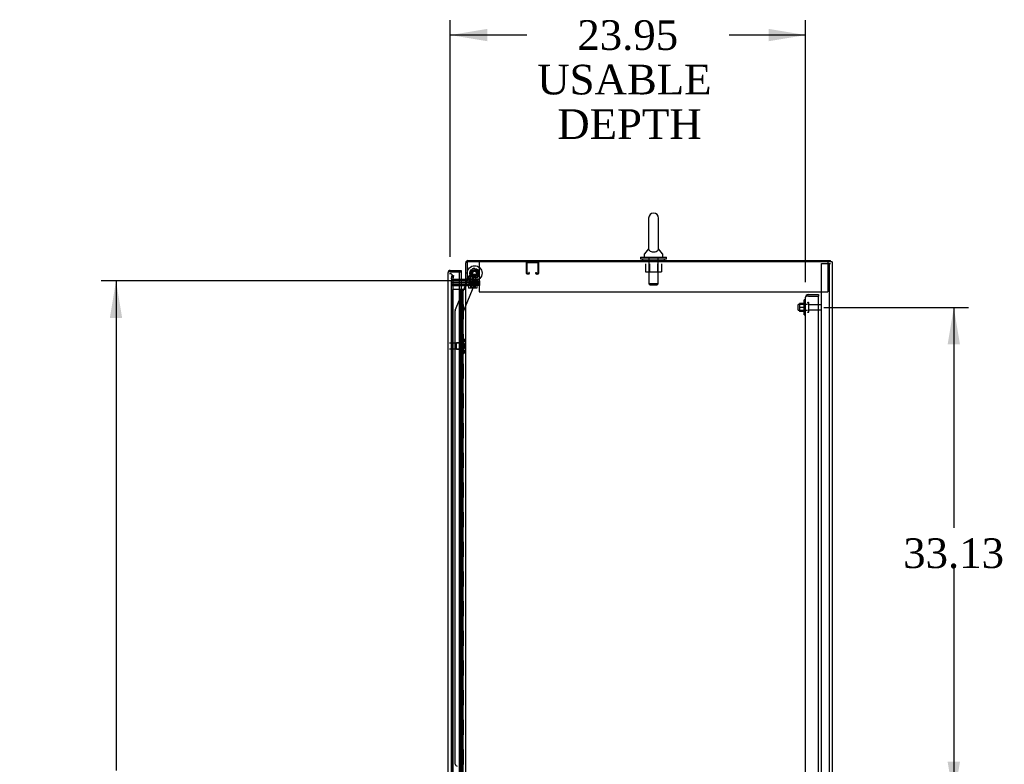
# Model space of a CAD drawing. Header units: inches. Extents: x 2 to 538, y -2 to 358.
# Tile 17 of 24: x 224 to 290, y 196 to 246. Entities that reach past the tile are written whole.
import ezdxf
from ezdxf.enums import TextEntityAlignment as Align
from ezdxf.lldxf.tags import DXFTag

# ---------------------------------------------------------------- set-up
doc = ezdxf.new("R2010")
doc.units = ezdxf.units.IN
doc.header["$MEASUREMENT"] = 0
for name, color, linetype in [('COM43135', 7, 'Continuous'), ('COM50677-1', 7, 'Continuous'), ('COM54746-68', 7, 'Continuous'), ('COM55738-23', 7, 'Continuous'), ('COM56145', 7, 'Continuous'), ('COM70098', 7, 'Continuous'), ('COM70110-4', 7, 'Continuous'), ('COM70220', 7, 'Continuous'), ('COM70839-4', 7, 'Continuous'), ('COM71189-4', 7, 'Continuous'), ('COM71196-4', 7, 'Continuous'), ('Default', 7, 'Continuous'), ('GSK86006', 7, 'Continuous'), ('NTS166105', 7, 'Continuous'), ('NTS18024', 7, 'Continuous'), ('NTS18147', 7, 'Continuous'), ('NTS86070', 7, 'Continuous'), ('ROL87452', 7, 'Continuous'), ('RVT17786', 7, 'Continuous'), ('SCC180005', 7, 'Continuous'), ('SCS86414', 7, 'Continuous'), ('STD26089', 7, 'Continuous'), ('STD26122', 7, 'Continuous'), ('WAF25059', 7, 'Continuous'), ('WAF25376', 7, 'Continuous'), ('WAF25377', 7, 'Continuous'), ('WAM254785', 7, 'Continuous'), ('WAM30038', 7, 'Continuous')]:
    doc.layers.add(name, color=color, linetype=linetype)
doc.styles.add('SEACAD_Times_New_Roman', font='times.ttf')
tags = doc.linetypes.add('HIDDEN2', pattern=[0.1875, 0.125, -0.0625]).pattern_tags.tags
tags[6:7] = [DXFTag(74, 4), DXFTag(75, 0), DXFTag(340, '0'), DXFTag(46, 0.0), DXFTag(50, 0.0), DXFTag(44, 0.0), DXFTag(45, 0.0)]
tags[4:5] = [DXFTag(74, 4), DXFTag(75, 0), DXFTag(340, '0'), DXFTag(46, 0.0), DXFTag(50, 0.0), DXFTag(44, 0.0), DXFTag(45, 0.0)]
doc.dimstyles.new('HAMMOND_(STH_-_540x360)', dxfattribs={"dimtxt": 2, "dimasz": 2.5, "dimexe": 1, "dimexo": 1, "dimgap": 0.5, "dimtad": 0, "dimtih": 1, "dimtoh": 1, "dimzin": 0, "dimdsep": 46, "dimtxsty": 'SEACAD_Times_New_Roman', "dimblk1": '_SE_FILLED', "dimblk2": '_SE_FILLED', "dimsah": 1, "dimcen": 1, "dimadec": 0, "dimazin": 0, "dimtfac": 0.8, "dimtofl": 0, "dimtmove": 0, "dimatfit": 3, "dimfxl": 1, "dimtolj": 1, "dimtzin": 0, "dimarcsym": 0})

# ---------------------------------------------------------------- blocks, each defined once
blk = doc.blocks.new('SE2')
at = {"layer": 'COM43135', "color": 7, "linetype": 'HIDDEN2'}
for p, q in [((276.995, 159.482), (276.995, 227.112)), ((276.995, 227.112), (276.995, 227.112)), ((276.995, 227.112), (276.995, 227.112)), ((276.995, 227.112), (276.995, 227.112)), ((277.098, 227.172), (277.031, 227.221)), ((277.18, 227.172), (277.031, 227.172)), ((277.18, 227.172), (277.098, 227.172)), ((277.18, 227.297), (277.87, 227.297)), ((277.18, 227.172), (277.87, 227.172)), ((277.18, 227.172), (277.18, 227.172)), ((277.18, 227.172), (277.87, 227.172)), ((277.87, 227.297), (277.87, 227.172)), ((277.87, 159.422), (277.87, 227.172))]:
    blk.add_line(p, q, dxfattribs=at)
for start, end in [(143.80595, 179.87917), (179.94113, 180), (90, 143.80595)]:
    blk.add_arc((277.18, 227.112), 0.185, start, end, dxfattribs=at)
blk.add_open_spline([(277.031, 227.172), (277.019, 227.162), (277.01, 227.152), (277.001, 227.137), (276.999, 227.132), (276.996, 227.122), (276.995, 227.117), (276.995, 227.112)], degree=3, knots=[0, 0, 0, 0, 0.5, 0.5, 0.75, 0.75, 1, 1, 1, 1], dxfattribs=at)
at = {"layer": 'COM50677-1', "color": 7, "linetype": 'HIDDEN2'}
for p, q in [((254.994, 229.482), (254.994, 229.297)), ((254.994, 229.297), (254.994, 227.482)), ((278.494, 229.482), (278.494, 229.297)), ((278.494, 229.297), (278.494, 227.482)), ((254.994, 227.482), (278.494, 227.482))]:
    blk.add_line(p, q, dxfattribs=at)
at = {"layer": 'COM54746-68', "color": 7, "linetype": 'HIDDEN2'}
for p, q in [((253.728, 227.629), (253.728, 227.655)), ((253.728, 227.655), (253.778, 227.655)), ((253.778, 227.629), (253.728, 227.629)), ((253.741, 227.629), (253.741, 227.62)), ((253.778, 227.655), (253.803, 227.655)), ((253.778, 227.629), (253.803, 227.629)), ((253.803, 227.655), (253.853, 227.655)), ((253.853, 227.629), (253.803, 227.629)), ((253.841, 227.62), (253.841, 227.629)), ((253.853, 227.655), (253.853, 227.629)), ((253.672, 227.62), (253.186, 227.62)), ((253.186, 227.62), (253.186, 159.62)), ((253.741, 227.62), (253.741, 159.62)), ((253.791, 226.62), (253.791, 227.62)), ((253.832, 226.62), (253.832, 227.62)), ((253.841, 159.62), (253.841, 227.62)), ((253.908, 226.62), (253.908, 227.62)), ((253.78, 225.62), (253.78, 226.62)), ((253.877, 226.62), (253.908, 226.62)), ((253.903, 226.62), (253.903, 225.62)), ((253.908, 225.62), (253.908, 226.62)), ((253.791, 224.62), (253.791, 225.62)), ((253.832, 224.62), (253.832, 225.62)), ((253.877, 225.62), (253.908, 225.62)), ((253.908, 224.62), (253.908, 225.62)), ((253.78, 223.62), (253.78, 224.62)), ((253.877, 224.62), (253.908, 224.62)), ((253.903, 224.62), (253.903, 223.62)), ((253.908, 223.62), (253.908, 224.62)), ((253.791, 222.62), (253.791, 223.62)), ((253.832, 222.62), (253.832, 223.62)), ((253.877, 223.62), (253.908, 223.62)), ((253.908, 222.62), (253.908, 223.62)), ((253.78, 221.62), (253.78, 222.62)), ((253.877, 222.62), (253.908, 222.62)), ((253.903, 222.62), (253.903, 221.62)), ((253.908, 221.62), (253.908, 222.62)), ((253.791, 220.62), (253.791, 221.62)), ((253.832, 220.62), (253.832, 221.62)), ((253.877, 221.62), (253.908, 221.62)), ((253.908, 220.62), (253.908, 221.62)), ((253.78, 219.62), (253.78, 220.62)), ((253.877, 220.62), (253.908, 220.62)), ((253.903, 220.62), (253.903, 219.62)), ((253.908, 219.62), (253.908, 220.62)), ((253.791, 218.62), (253.791, 219.62)), ((253.832, 218.62), (253.832, 219.62)), ((253.877, 219.62), (253.908, 219.62)), ((253.908, 218.62), (253.908, 219.62)), ((253.78, 217.62), (253.78, 218.62)), ((253.877, 218.62), (253.908, 218.62)), ((253.903, 218.62), (253.903, 217.62)), ((253.908, 217.62), (253.908, 218.62)), ((253.791, 216.62), (253.791, 217.62)), ((253.832, 216.62), (253.832, 217.62)), ((253.877, 217.62), (253.908, 217.62)), ((253.908, 216.62), (253.908, 217.62)), ((253.78, 215.62), (253.78, 216.62)), ((253.877, 216.62), (253.908, 216.62)), ((253.903, 216.62), (253.903, 215.62)), ((253.908, 215.62), (253.908, 216.62)), ((253.791, 214.62), (253.791, 215.62)), ((253.832, 214.62), (253.832, 215.62)), ((253.877, 215.62), (253.908, 215.62)), ((253.908, 214.62), (253.908, 215.62)), ((253.78, 213.62), (253.78, 214.62)), ((253.877, 214.62), (253.908, 214.62)), ((253.903, 214.62), (253.903, 213.62)), ((253.908, 213.62), (253.908, 214.62)), ((253.791, 212.62), (253.791, 213.62)), ((253.832, 212.62), (253.832, 213.62)), ((253.877, 213.62), (253.908, 213.62)), ((253.908, 212.62), (253.908, 213.62)), ((253.78, 211.62), (253.78, 212.62)), ((253.877, 212.62), (253.908, 212.62)), ((253.903, 212.62), (253.903, 211.62)), ((253.908, 211.62), (253.908, 212.62)), ((253.791, 210.62), (253.791, 211.62)), ((253.832, 210.62), (253.832, 211.62)), ((253.877, 211.62), (253.908, 211.62)), ((253.908, 210.62), (253.908, 211.62)), ((253.78, 209.62), (253.78, 210.62)), ((253.877, 210.62), (253.908, 210.62)), ((253.903, 210.62), (253.903, 209.62)), ((253.908, 209.62), (253.908, 210.62)), ((253.791, 208.62), (253.791, 209.62)), ((253.832, 208.62), (253.832, 209.62)), ((253.877, 209.62), (253.908, 209.62)), ((253.908, 208.62), (253.908, 209.62)), ((253.78, 207.62), (253.78, 208.62)), ((253.877, 208.62), (253.908, 208.62)), ((253.903, 208.62), (253.903, 207.62)), ((253.908, 207.62), (253.908, 208.62)), ((253.791, 206.62), (253.791, 207.62)), ((253.832, 206.62), (253.832, 207.62)), ((253.877, 207.62), (253.908, 207.62)), ((253.908, 206.62), (253.908, 207.62)), ((253.78, 205.62), (253.78, 206.62)), ((253.877, 206.62), (253.908, 206.62)), ((253.903, 206.62), (253.903, 205.62)), ((253.908, 205.62), (253.908, 206.62)), ((253.791, 204.62), (253.791, 205.62)), ((253.832, 204.62), (253.832, 205.62)), ((253.877, 205.62), (253.908, 205.62)), ((253.908, 204.62), (253.908, 205.62)), ((253.78, 203.62), (253.78, 204.62)), ((253.877, 204.62), (253.908, 204.62)), ((253.903, 204.62), (253.903, 203.62)), ((253.908, 203.62), (253.908, 204.62)), ((253.791, 202.62), (253.791, 203.62)), ((253.832, 202.62), (253.832, 203.62)), ((253.877, 203.62), (253.908, 203.62)), ((253.908, 202.62), (253.908, 203.62)), ((253.78, 201.62), (253.78, 202.62)), ((253.877, 202.62), (253.908, 202.62)), ((253.903, 202.62), (253.903, 201.62)), ((253.908, 201.62), (253.908, 202.62)), ((253.791, 200.62), (253.791, 201.62)), ((253.832, 200.62), (253.832, 201.62)), ((253.877, 201.62), (253.908, 201.62)), ((253.908, 200.62), (253.908, 201.62)), ((253.78, 199.62), (253.78, 200.62)), ((253.877, 200.62), (253.908, 200.62)), ((253.903, 200.62), (253.903, 199.62)), ((253.908, 199.62), (253.908, 200.62)), ((253.791, 198.62), (253.791, 199.62)), ((253.832, 198.62), (253.832, 199.62)), ((253.877, 199.62), (253.908, 199.62)), ((253.908, 198.62), (253.908, 199.62)), ((253.78, 197.62), (253.78, 198.62)), ((253.877, 198.62), (253.908, 198.62)), ((253.903, 198.62), (253.903, 197.62)), ((253.908, 197.62), (253.908, 198.62)), ((253.791, 196.62), (253.791, 197.62)), ((253.832, 196.62), (253.832, 197.62)), ((253.877, 197.62), (253.908, 197.62)), ((253.908, 196.62), (253.908, 197.62)), ((253.78, 195.62), (253.78, 196.62)), ((253.877, 196.62), (253.908, 196.62)), ((253.903, 196.62), (253.903, 195.62)), ((253.908, 195.62), (253.908, 196.62))]:
    blk.add_line(p, q, dxfattribs=at)
at = {"layer": 'COM54746-68', "color": 7, "linetype": 'Continuous'}
for p, q in [((253.674, 227.62), (253.672, 227.62)), ((253.877, 227.62), (253.674, 227.62)), ((253.674, 227.62), (253.674, 226.62)), ((254.089, 227.62), (253.877, 227.62)), ((253.877, 227.62), (253.877, 226.62)), ((253.674, 226.62), (253.877, 226.62)), ((253.674, 226.62), (253.877, 226.62)), ((253.674, 226.62), (253.674, 225.62)), ((253.877, 226.62), (253.877, 225.62)), ((253.674, 225.62), (253.674, 224.62)), ((253.674, 225.62), (253.877, 225.62)), ((253.674, 225.62), (253.877, 225.62)), ((253.877, 225.62), (253.877, 224.62)), ((253.674, 224.62), (253.877, 224.62)), ((253.674, 224.62), (253.877, 224.62)), ((253.674, 224.62), (253.674, 223.62)), ((253.877, 224.62), (253.877, 223.62)), ((253.674, 223.62), (253.674, 222.62)), ((253.674, 223.62), (253.877, 223.62)), ((253.674, 223.62), (253.877, 223.62)), ((253.877, 223.62), (253.877, 222.62)), ((253.674, 222.62), (253.877, 222.62)), ((253.674, 222.62), (253.877, 222.62)), ((253.674, 222.62), (253.674, 221.62)), ((253.877, 222.62), (253.877, 221.62)), ((253.674, 221.62), (253.674, 220.62)), ((253.674, 221.62), (253.877, 221.62)), ((253.674, 221.62), (253.877, 221.62)), ((253.877, 221.62), (253.877, 220.62)), ((253.674, 220.62), (253.877, 220.62)), ((253.674, 220.62), (253.877, 220.62)), ((253.674, 220.62), (253.674, 219.62)), ((253.877, 220.62), (253.877, 219.62)), ((253.674, 219.62), (253.674, 218.62)), ((253.674, 219.62), (253.877, 219.62)), ((253.674, 219.62), (253.877, 219.62)), ((253.877, 219.62), (253.877, 218.62)), ((253.674, 218.62), (253.877, 218.62)), ((253.674, 218.62), (253.877, 218.62)), ((253.674, 218.62), (253.674, 217.62)), ((253.877, 218.62), (253.877, 217.62)), ((253.674, 217.62), (253.674, 216.62)), ((253.674, 217.62), (253.877, 217.62)), ((253.674, 217.62), (253.877, 217.62)), ((253.877, 217.62), (253.877, 216.62)), ((253.674, 216.62), (253.877, 216.62)), ((253.674, 216.62), (253.877, 216.62)), ((253.674, 216.62), (253.674, 215.62)), ((253.877, 216.62), (253.877, 215.62)), ((253.674, 215.62), (253.674, 214.62)), ((253.674, 215.62), (253.877, 215.62)), ((253.674, 215.62), (253.877, 215.62)), ((253.877, 215.62), (253.877, 214.62)), ((253.674, 214.62), (253.877, 214.62)), ((253.674, 214.62), (253.877, 214.62)), ((253.674, 214.62), (253.674, 213.62)), ((253.877, 214.62), (253.877, 213.62)), ((253.674, 213.62), (253.674, 212.62)), ((253.674, 213.62), (253.877, 213.62)), ((253.674, 213.62), (253.877, 213.62)), ((253.877, 213.62), (253.877, 212.62)), ((253.674, 212.62), (253.877, 212.62)), ((253.674, 212.62), (253.877, 212.62)), ((253.674, 212.62), (253.674, 211.62)), ((253.877, 212.62), (253.877, 211.62)), ((253.674, 211.62), (253.674, 210.62)), ((253.674, 211.62), (253.877, 211.62)), ((253.674, 211.62), (253.877, 211.62)), ((253.877, 211.62), (253.877, 210.62)), ((253.674, 210.62), (253.877, 210.62)), ((253.674, 210.62), (253.877, 210.62)), ((253.674, 210.62), (253.674, 209.62)), ((253.877, 210.62), (253.877, 209.62)), ((253.674, 209.62), (253.674, 208.62)), ((253.674, 209.62), (253.877, 209.62)), ((253.674, 209.62), (253.877, 209.62)), ((253.877, 209.62), (253.877, 208.62)), ((253.674, 208.62), (253.877, 208.62)), ((253.674, 208.62), (253.877, 208.62)), ((253.674, 208.62), (253.674, 207.62)), ((253.877, 208.62), (253.877, 207.62)), ((253.674, 207.62), (253.674, 206.62)), ((253.674, 207.62), (253.877, 207.62)), ((253.674, 207.62), (253.877, 207.62)), ((253.877, 207.62), (253.877, 206.62)), ((253.674, 206.62), (253.877, 206.62)), ((253.674, 206.62), (253.877, 206.62)), ((253.674, 206.62), (253.674, 205.62)), ((253.877, 206.62), (253.877, 205.62)), ((253.674, 205.62), (253.674, 204.62)), ((253.674, 205.62), (253.877, 205.62)), ((253.674, 205.62), (253.877, 205.62)), ((253.877, 205.62), (253.877, 204.62)), ((253.674, 204.62), (253.877, 204.62)), ((253.674, 204.62), (253.877, 204.62)), ((253.674, 204.62), (253.674, 203.62)), ((253.877, 204.62), (253.877, 203.62)), ((253.674, 203.62), (253.674, 202.62)), ((253.674, 203.62), (253.877, 203.62)), ((253.674, 203.62), (253.877, 203.62)), ((253.877, 203.62), (253.877, 202.62)), ((253.674, 202.62), (253.877, 202.62)), ((253.674, 202.62), (253.877, 202.62)), ((253.674, 202.62), (253.674, 201.62)), ((253.877, 202.62), (253.877, 201.62)), ((253.674, 201.62), (253.674, 200.62)), ((253.674, 201.62), (253.877, 201.62)), ((253.674, 201.62), (253.877, 201.62)), ((253.877, 201.62), (253.877, 200.62)), ((253.674, 200.62), (253.877, 200.62)), ((253.674, 200.62), (253.877, 200.62)), ((253.674, 200.62), (253.674, 199.62)), ((253.877, 200.62), (253.877, 199.62)), ((253.674, 199.62), (253.674, 198.62)), ((253.674, 199.62), (253.877, 199.62)), ((253.674, 199.62), (253.877, 199.62)), ((253.877, 199.62), (253.877, 198.62)), ((253.674, 198.62), (253.877, 198.62)), ((253.674, 198.62), (253.877, 198.62)), ((253.674, 198.62), (253.674, 197.62)), ((253.877, 198.62), (253.877, 197.62)), ((253.674, 197.62), (253.674, 196.62)), ((253.674, 197.62), (253.877, 197.62)), ((253.674, 197.62), (253.877, 197.62)), ((253.877, 197.62), (253.877, 196.62)), ((253.674, 196.62), (253.877, 196.62)), ((253.674, 196.62), (253.877, 196.62)), ((253.674, 196.62), (253.674, 195.62)), ((253.877, 196.62), (253.877, 195.62))]:
    blk.add_line(p, q, dxfattribs=at)
at = {"layer": 'COM55738-23', "color": 7, "linetype": 'HIDDEN2'}
for p, q in [((278.057, 157.629), (278.057, 229.379)), ((278.057, 229.379), (278.244, 229.379)), ((278.244, 229.379), (278.494, 229.379)), ((278.494, 229.379), (278.61, 229.379)), ((278.61, 157.629), (278.61, 229.379)), ((278.61, 229.379), (278.682, 229.379))]:
    blk.add_line(p, q, dxfattribs=at)
at = {"layer": 'COM56145', "color": 7, "linetype": 'HIDDEN2'}
for p, q in [((258.184, 228.712), (258.184, 229.439)), ((258.224, 228.712), (258.224, 229.439)), ((258.227, 229.442), (258.954, 229.442)), ((258.957, 229.439), (258.957, 228.712)), ((258.997, 229.439), (258.997, 228.712)), ((258.329, 228.709), (258.227, 228.709)), ((258.329, 228.669), (258.227, 228.669)), ((258.332, 228.763), (258.332, 228.712)), ((258.372, 228.763), (258.332, 228.763)), ((258.372, 228.763), (258.372, 228.712)), ((258.809, 228.712), (258.809, 228.763)), ((258.809, 228.763), (258.849, 228.763)), ((258.849, 228.712), (258.849, 228.763)), ((258.954, 228.709), (258.852, 228.709)), ((258.954, 228.669), (258.852, 228.669))]:
    blk.add_line(p, q, dxfattribs=at)
for centre, radius, start, end in [((258.227, 229.439), 0.043, 90, 180), ((258.227, 229.439), 0.003, 90, 180), ((258.954, 229.439), 0.043, 0, 90), ((258.954, 229.439), 0.003, 0, 90), ((258.227, 228.712), 0.043, 180, 270), ((258.227, 228.712), 0.003, 180, 270), ((258.329, 228.712), 0.003, 270, 0), ((258.329, 228.712), 0.043, 270, 0), ((258.852, 228.712), 0.043, 180, 270), ((258.852, 228.712), 0.003, 180, 270), ((258.954, 228.712), 0.003, 270, 0), ((258.954, 228.712), 0.043, 270, 0)]:
    blk.add_arc(centre, radius, start, end, dxfattribs=at)
at = {"layer": 'COM70098', "color": 7, "linetype": 'HIDDEN2'}
for p, q in [((253.122, 228.107), (254.271, 228.107)), ((253.122, 227.982), (254.271, 227.982)), ((253.122, 227.887), (254.271, 227.887)), ((254.232, 228.202), (254.271, 228.202)), ((254.271, 228.202), (255.021, 228.202)), ((255.021, 228.107), (254.271, 228.107)), ((254.271, 227.982), (255.021, 227.982)), ((255.021, 227.887), (254.271, 227.887)), ((255.021, 228.202), (255.021, 228.107)), ((255.021, 227.982), (255.021, 227.887))]:
    blk.add_line(p, q, dxfattribs=at)
at = {"layer": 'COM70110-4', "color": 7, "linetype": 'Continuous'}
for p, q in [((254.089, 228.232), (254.089, 229.434)), ((254.232, 229.577), (278.682, 229.577)), ((278.682, 229.482), (278.682, 229.577)), ((254.041, 228.297), (253.672, 228.297)), ((254.184, 228.232), (254.089, 228.232))]:
    blk.add_line(p, q, dxfattribs=at)
at = {"layer": 'COM70110-4', "color": 7, "linetype": 'HIDDEN2'}
for p, q in [((266.4, 229.577), (266.4, 229.482)), ((267.088, 229.482), (267.088, 229.577)), ((253.12, 228.352), (253.122, 228.37)), ((253.122, 228.37), (253.163, 228.598)), ((253.163, 228.598), (253.256, 228.582)), ((253.256, 228.582), (253.216, 228.353)), ((253.216, 228.353), (253.216, 228.335)), ((253.672, 228.297), (253.263, 228.297)), ((254.021, 228.202), (254.021, 228.297)), ((254.089, 228.345), (254.184, 228.345))]:
    blk.add_line(p, q, dxfattribs=at)
at = {"layer": 'COM70110-4', "color": 7, "linetype": 'Continuous'}
for centre, radius, start, end in [((254.232, 229.434), 0.143, 90, 180), ((254.041, 228.345), 0.048, 270, 0), ((254.041, 228.345), 0.143, 270, 307.79488)]:
    blk.add_arc(centre, radius, start, end, dxfattribs=at)
at = {"layer": 'COM70110-4', "color": 7, "linetype": 'HIDDEN2'}
for centre, radius, start, end in [((254.232, 229.434), 0.048, 90, 180), ((253.263, 228.345), 0.143, 177.13468, 270), ((253.263, 228.345), 0.048, 191.71679, 270), ((254.041, 228.345), 0.143, 307.79488, 0)]:
    blk.add_arc(centre, radius, start, end, dxfattribs=at)
at = {"layer": 'COM70220', "color": 7, "linetype": 'HIDDEN2'}
for p, q in [((253.247, 228.194), (253.247, 228.444)), ((253.247, 159.047), (253.247, 228.194))]:
    blk.add_line(p, q, dxfattribs=at)
blk.add_arc((252.997, 228.444), 0.25, 0, 90, dxfattribs=at)
at = {"layer": 'COM70839-4', "color": 7, "linetype": 'HIDDEN2'}
for p, q in [((253.382, 226.239), (254.513, 228.97)), ((254.207, 228.232), (254.513, 228.97)), ((254.676, 229.038), (254.935, 228.93)), ((254.676, 229.038), (254.935, 228.93)), ((253.904, 226.11), (255.003, 228.767)), ((253.904, 226.11), (255.003, 228.767)), ((253.382, 226.239), (254.195, 228.202)), ((253.385, 195.64), (253.373, 226.191)), ((253.917, 194.265), (253.904, 226.11)), ((253.385, 195.64), (253.385, 195.64))]:
    blk.add_line(p, q, dxfattribs=at)
at = {"layer": 'COM70839-4', "color": 7, "linetype": 'Continuous'}
blk.add_line((254.195, 228.202), (254.207, 228.232), dxfattribs=at)
at = {"layer": 'COM70839-4', "color": 7, "linetype": 'HIDDEN2'}
blk.add_circle((254.684, 228.73), 0.129, dxfattribs=at)
for centre, start, end in [((254.628, 228.922), 67.51229, 157.51229), ((254.888, 228.815), 337.51229, 67.51229), ((253.498, 226.191), 157.51229, 180.02429), ((253.51, 195.64), 180.02429, 270.02429)]:
    blk.add_arc(centre, 0.125, start, end, dxfattribs=at)
at = {"layer": 'COM71189-4', "color": 7, "linetype": 'Continuous'}
for p, q in [((254.184, 229.482), (254.184, 228.232)), ((278.634, 229.482), (254.184, 229.482)), ((278.777, 229.482), (278.634, 229.482)), ((278.777, 229.482), (278.777, 157.547)), ((253.672, 228.202), (254.041, 228.202)), ((254.089, 228.202), (254.041, 228.202)), ((254.089, 228.202), (254.232, 228.202)), ((254.089, 158.827), (254.089, 228.202)), ((254.232, 228.232), (254.184, 228.232)), ((254.232, 228.202), (254.232, 228.232))]:
    blk.add_line(p, q, dxfattribs=at)
at = {"layer": 'COM71189-4', "color": 7, "linetype": 'HIDDEN2'}
for p, q in [((253.122, 228.202), (253.672, 228.202)), ((253.122, 158.827), (253.122, 228.202))]:
    blk.add_line(p, q, dxfattribs=at)
at = {"layer": 'COM71196-4', "color": 7, "linetype": 'Continuous'}
for p, q in [((252.902, 158.47), (252.902, 228.771)), ((252.902, 228.771), (252.902, 228.771)), ((252.902, 228.771), (252.902, 228.771)), ((252.902, 228.771), (252.902, 228.771)), ((252.982, 228.819), (252.931, 228.858)), ((253.045, 228.819), (252.931, 228.819)), ((253.045, 228.819), (252.982, 228.819)), ((253.045, 228.914), (253.777, 228.914)), ((253.672, 228.819), (253.045, 228.819)), ((253.045, 228.819), (253.045, 228.819)), ((253.045, 228.819), (253.777, 228.819)), ((253.672, 158.422), (253.672, 228.819)), ((253.672, 228.819), (253.777, 228.819)), ((253.777, 228.914), (253.777, 228.819)), ((253.777, 228.819), (253.777, 228.297))]:
    blk.add_line(p, q, dxfattribs=at)
at = {"layer": 'COM71196-4', "color": 7, "linetype": 'HIDDEN2'}
blk.add_line((253.777, 228.297), (253.777, 158.732), dxfattribs=at)
at = {"layer": 'COM71196-4', "color": 7, "linetype": 'Continuous'}
for start, end in [(142.49641, 179.84393), (179.92383, 180), (90, 142.49641)]:
    blk.add_arc((253.045, 228.771), 0.143, start, end, dxfattribs=at)
blk.add_open_spline([(252.931, 228.819), (252.922, 228.811), (252.915, 228.803), (252.907, 228.791), (252.905, 228.787), (252.903, 228.779), (252.902, 228.775), (252.902, 228.771)], degree=3, knots=[0, 0, 0, 0, 0.5, 0.5, 0.75, 0.75, 1, 1, 1, 1], dxfattribs=at)
at = {"layer": 'GSK86006', "color": 7, "linetype": 'HIDDEN2'}
for p, q in [((253.122, 228.107), (254.271, 228.107)), ((253.122, 227.982), (254.271, 227.982)), ((254.271, 228.107), (255.021, 228.107)), ((255.021, 227.982), (254.271, 227.982)), ((255.021, 228.107), (255.021, 227.982))]:
    blk.add_line(p, q, dxfattribs=at)
at = {"layer": 'NTS166105', "color": 7, "linetype": 'HIDDEN2'}
for p, q in [((276.579, 226.696), (276.579, 226.421)), ((276.899, 226.696), (276.579, 226.696)), ((276.579, 226.421), (276.579, 226.146)), ((276.899, 226.421), (276.579, 226.421)), ((276.899, 226.146), (276.579, 226.146))]:
    blk.add_line(p, q, dxfattribs=at)
at = {"layer": 'NTS18024', "color": 7, "linetype": 'HIDDEN2'}
for p, q in [((266.207, 229.357), (266.207, 228.812)), ((266.481, 229.357), (266.481, 228.812)), ((267.007, 229.357), (267.007, 228.812)), ((267.279, 229.357), (267.279, 228.812)), ((266.207, 228.812), (266.481, 228.812)), ((266.481, 228.812), (267.007, 228.812)), ((267.007, 228.812), (267.279, 228.812))]:
    blk.add_line(p, q, dxfattribs=at)
at = {"layer": 'NTS18147', "color": 7, "linetype": 'HIDDEN2'}
for p, q in [((253.905, 224.314), (253.905, 224.319)), ((253.968, 224.319), (253.905, 224.319)), ((253.905, 224.314), (253.905, 224.125)), ((253.905, 224.314), (253.968, 224.314)), ((253.968, 224.314), (253.968, 224.319)), ((253.467, 223.599), (253.467, 224.039)), ((253.905, 224.039), (253.467, 224.039)), ((253.905, 224.125), (253.905, 224.008)), ((253.968, 224.125), (253.905, 224.125)), ((253.905, 224.008), (253.905, 223.63)), ((253.905, 224.008), (253.968, 224.008)), ((253.968, 224.008), (253.968, 224.125)), ((254.03, 224.165), (254.03, 224.22)), ((253.467, 223.599), (253.905, 223.599)), ((253.905, 223.63), (253.905, 223.512)), ((253.968, 223.63), (253.905, 223.63)), ((253.905, 223.512), (253.905, 223.323)), ((253.905, 223.512), (253.968, 223.512)), ((253.905, 223.323), (253.905, 223.319)), ((253.968, 223.323), (253.905, 223.323)), ((253.905, 223.319), (253.968, 223.319)), ((253.968, 223.512), (253.968, 223.63)), ((253.968, 223.323), (253.968, 223.319)), ((254.03, 223.418), (254.03, 223.472))]:
    blk.add_line(p, q, dxfattribs=at)
blk.add_arc((253.711, 223.819), 0.318, 323.63381, 36.36619, dxfattribs=at)
for centre, start_param, end_param in [((253.711, 224.22), 2.506883, 3.776302), ((253.711, 224.165), 2.506883, 3.141593), ((253.711, 223.472), 3.141593, 3.776302), ((253.711, 223.418), 2.506883, 3.776302)]:
    blk.add_ellipse(centre, major_axis=(-0.318, 0), ratio=0.5, start_param=start_param, end_param=end_param, dxfattribs=at)
at = {"layer": 'NTS86070', "color": 7, "linetype": 'HIDDEN2'}
for p, q in [((254.747, 228.302), (254.247, 228.302)), ((254.247, 228.202), (254.247, 228.302)), ((254.372, 228.202), (254.372, 228.302)), ((254.872, 228.302), (254.745, 228.302)), ((254.747, 228.202), (254.747, 228.302)), ((254.872, 228.202), (254.872, 228.302)), ((254.35, 228.202), (254.35, 228.172)), ((254.633, 228.162), (254.36, 228.162)), ((254.475, 228.202), (254.475, 228.172)), ((254.758, 228.162), (254.633, 228.162)), ((254.643, 228.172), (254.643, 228.202)), ((254.768, 228.172), (254.768, 228.202))]:
    blk.add_line(p, q, dxfattribs=at)
for centre, start, end in [((254.36, 228.172), 180, 270), ((254.485, 228.172), 180, 270), ((254.633, 228.172), 270, 0), ((254.758, 228.172), 270, 0)]:
    blk.add_arc(centre, 0.01, start, end, dxfattribs=at)
at = {"layer": 'ROL87452', "color": 7, "linetype": 'HIDDEN2'}
for radius in [0.5, 0.5, 0.206]:
    blk.add_circle((254.684, 228.73), radius, dxfattribs=at)
at = {"layer": 'RVT17786', "color": 7, "linetype": 'HIDDEN2'}
for radius in [0.217, 0.125]:
    blk.add_circle((254.684, 228.73), radius, dxfattribs=at)
for start, end in [(270.02429, 280.84599), (0, 20.19655), (349.52076, 0)]:
    blk.add_arc((254.684, 228.73), 0.217, start, end, dxfattribs=at)
at = {"layer": 'SCC180005', "color": 7, "linetype": 'HIDDEN2'}
for p, q in [((254.374, 228.637), (254.62, 228.637)), ((254.374, 228.637), (254.374, 227.887)), ((254.499, 228.637), (254.499, 227.887)), ((254.62, 227.887), (254.62, 228.637)), ((254.745, 228.637), (254.622, 228.637)), ((254.745, 227.887), (254.745, 228.637)), ((254.281, 227.887), (254.281, 227.713)), ((254.497, 227.713), (254.281, 227.713)), ((254.406, 227.887), (254.406, 227.713)), ((254.497, 227.887), (254.497, 227.713)), ((254.713, 227.713), (254.497, 227.713)), ((254.622, 227.887), (254.622, 227.713)), ((254.713, 227.887), (254.713, 227.713)), ((254.838, 227.713), (254.713, 227.713)), ((254.838, 227.887), (254.838, 227.713))]:
    blk.add_line(p, q, dxfattribs=at)
at = {"layer": 'SCS86414', "color": 7, "linetype": 'Continuous'}
for p, q in [((266.413, 232.442), (266.413, 230.371)), ((267.075, 230.371), (267.075, 232.442)), ((266.404, 230.361), (266.133, 230.034)), ((267.355, 230.034), (267.084, 230.361)), ((266.119, 229.996), (266.119, 229.877)), ((267.369, 229.877), (267.369, 229.996))]:
    blk.add_line(p, q, dxfattribs=at)
at = {"layer": 'SCS86414', "color": 7, "linetype": 'HIDDEN2'}
for p, q in [((266.432, 229.817), (266.432, 228.002)), ((267.056, 228.002), (267.056, 229.817)), ((267.056, 228.002), (266.432, 228.002)), ((266.432, 228.002), (266.492, 227.942)), ((266.492, 227.942), (266.996, 227.942)), ((266.996, 227.942), (267.056, 228.002))]:
    blk.add_line(p, q, dxfattribs=at)
at = {"layer": 'SCS86414', "color": 7, "linetype": 'Continuous'}
for centre, radius, start, end in [((266.744, 232.442), 0.331, 0, 180), ((266.179, 229.996), 0.06, 140.32138, 180), ((266.179, 229.877), 0.06, 180, 270), ((267.309, 229.877), 0.06, 270, 0), ((267.309, 229.996), 0.06, 0, 39.67862)]:
    blk.add_arc(centre, radius, start, end, dxfattribs=at)
blk.add_open_spline([(266.413, 230.38), (266.413, 230.375), (266.412, 230.355), (266.423, 230.309), (266.436, 230.28), (266.486, 230.228), (266.523, 230.203), (266.624, 230.168), (266.688, 230.157), (266.818, 230.159), (266.88, 230.172), (266.977, 230.21), (267.011, 230.235), (267.057, 230.288), (267.068, 230.317), (267.076, 230.36), (267.076, 230.376), (267.075, 230.381)], degree=3, knots=[0.1946281, 0.1946281, 0.1946281, 0.1946281, 0.25, 0.25, 0.3125, 0.3125, 0.375, 0.375, 0.4375, 0.4375, 0.5, 0.5, 0.5625, 0.5625, 0.625, 0.625, 0.6751602, 0.6751602, 0.6751602, 0.6751602], dxfattribs=at)
at = {"layer": 'STD26089', "color": 7, "linetype": 'HIDDEN2'}
for p, q in [((276.495, 226.234), (276.495, 226.609)), ((277.12, 226.609), (276.495, 226.609)), ((277.19, 226.747), (277.15, 226.747)), ((277.22, 226.127), (277.22, 226.717)), ((277.997, 226.588), (277.22, 226.588)), ((276.495, 226.234), (277.12, 226.234)), ((277.15, 226.097), (277.19, 226.097)), ((277.22, 226.256), (277.997, 226.256))]:
    blk.add_line(p, q, dxfattribs=at)
for centre, radius, start, end in [((277.15, 226.717), 0.03, 90, 180), ((277.19, 226.717), 0.03, 0, 90), ((277.997, 226.528), 0.06, 0, 90), ((277.997, 226.316), 0.06, 270, 0), ((277.15, 226.127), 0.03, 180, 270), ((277.19, 226.127), 0.03, 270, 0)]:
    blk.add_arc(centre, radius, start, end, dxfattribs=at)
at = {"layer": 'STD26122', "color": 7, "linetype": 'HIDDEN2'}
for p, q in [((253.962, 224.004), (252.997, 224.004)), ((253.962, 223.634), (253.962, 224.004)), ((253.997, 223.969), (253.962, 224.004)), ((253.962, 223.634), (253.997, 223.669)), ((253.997, 223.669), (253.997, 223.969)), ((252.997, 223.634), (253.962, 223.634))]:
    blk.add_line(p, q, dxfattribs=at)
at = {"layer": 'WAF25059', "color": 7, "linetype": 'HIDDEN2'}
for p, q in [((276.899, 225.922), (276.899, 226.922)), ((276.995, 226.922), (276.899, 226.922)), ((276.899, 225.922), (276.995, 225.922))]:
    blk.add_line(p, q, dxfattribs=at)
at = {"layer": 'WAF25376', "color": 7, "linetype": 'HIDDEN2'}
for radius in [0.315, 0.14]:
    blk.add_circle((254.684, 228.73), radius, dxfattribs=at)
for radius, start, end in [(0.315, 86.55272, 98.74064), (0.14, 253.40546, 272.85463), (0.14, 0, 23.89158), (0.14, 341.70273, 0), (0.315, 0, 8.57901), (0.315, 351.33204, 0)]:
    blk.add_arc((254.684, 228.73), radius, start, end, dxfattribs=at)
at = {"layer": 'WAF25377', "color": 7, "linetype": 'Continuous'}
for p, q in [((265.869, 229.817), (267.619, 229.817)), ((265.869, 229.817), (265.869, 229.702)), ((265.869, 229.702), (267.619, 229.702)), ((267.619, 229.702), (267.619, 229.817))]:
    blk.add_line(p, q, dxfattribs=at)
at = {"layer": 'WAM254785', "color": 7, "linetype": 'Continuous'}
for p, q in [((265.994, 229.702), (265.994, 229.577)), ((267.494, 229.577), (267.494, 229.702))]:
    blk.add_line(p, q, dxfattribs=at)
at = {"layer": 'WAM30038', "color": 7, "linetype": 'HIDDEN2'}
for p, q in [((253.692, 223.993), (253.692, 224.047)), ((253.736, 224.021), (253.692, 223.993)), ((253.692, 223.968), (253.736, 223.996)), ((253.692, 223.993), (253.708, 223.98)), ((253.692, 223.836), (253.692, 223.968)), ((253.736, 223.836), (253.692, 223.836)), ((253.692, 223.67), (253.692, 223.801)), ((253.692, 223.801), (253.736, 223.801)), ((253.736, 223.642), (253.692, 223.67)), ((253.708, 223.658), (253.692, 223.645)), ((253.708, 223.98), (253.736, 223.998)), ((253.741, 223.637), (253.708, 223.658)), ((253.756, 223.444), (253.756, 224.194)), ((253.78, 224.194), (253.756, 224.194)), ((253.78, 223.444), (253.78, 224.194)), ((253.692, 223.591), (253.692, 223.645)), ((253.692, 223.645), (253.736, 223.617)), ((253.756, 223.444), (253.78, 223.444))]:
    blk.add_line(p, q, dxfattribs=at)
for centre, radius, start, end in [((253.171, 224.722), 0.85, 311.70584, 313.44931), ((253.737, 223.818), 0.0181, 1.77183, 93.07302), ((253.737, 223.819), 0.0182, 267.1609, 357.99424), ((253.168, 222.913), 0.854, 46.55474, 48.29011)]:
    blk.add_arc(centre, radius, start, end, dxfattribs=at)
for points, knots in [([(253.692, 224.047), (253.704, 224.059), (253.717, 224.07), (253.73, 224.081), (253.732, 224.083), (253.734, 224.085), (253.736, 224.087)], [0, 0, 0, 0, 0.858552, 0.858552, 0.858552, 1, 1, 1, 1]), ([(253.75, 224.026), (253.75, 224.026), (253.749, 224.026), (253.745, 224.026), (253.741, 224.024), (253.736, 224.021)], [0.4389304, 0.4389304, 0.4389304, 0.4389304, 0.5, 0.5, 1, 1, 1, 1]), ([(253.736, 223.996), (253.739, 223.998), (253.741, 223.999), (253.745, 224.003), (253.747, 224.005), (253.751, 224.009), (253.752, 224.011), (253.755, 224.016), (253.756, 224.019), (253.756, 224.021)], [0, 0, 0, 0, 0.25, 0.25, 0.5, 0.5, 0.75, 0.75, 1, 1, 1, 1]), ([(253.736, 223.551), (253.734, 223.552), (253.732, 223.554), (253.73, 223.556), (253.717, 223.568), (253.704, 223.579), (253.692, 223.591)], [0, 0, 0, 0, 0.141448, 0.141448, 0.141448, 1, 1, 1, 1]), ([(253.756, 223.617), (253.756, 223.619), (253.755, 223.621), (253.752, 223.626), (253.751, 223.629), (253.745, 223.635), (253.741, 223.639), (253.736, 223.642)], [0, 0, 0, 0, 0.25, 0.25, 0.5, 0.5, 1, 1, 1, 1]), ([(253.736, 223.617), (253.739, 223.615), (253.741, 223.614), (253.745, 223.613), (253.747, 223.612), (253.749, 223.612), (253.75, 223.612), (253.75, 223.612)], [0, 0, 0, 0, 0.25, 0.25, 0.5, 0.5, 0.5626015, 0.5626015, 0.5626015, 0.5626015])]:
    blk.add_open_spline(points, degree=3, knots=knots, dxfattribs=at)
blk = doc.blocks.new('DMBLK4233')
at = {"layer": 'Default', "linetype": 'Continuous'}
for points in [[(287.4, 223.922), (286.983, 226.422), (286.566, 223.922)], [(287.4, 195.797), (286.566, 195.797), (286.983, 193.297)]]:
    blk.add_hatch(color=7, dxfattribs=at).paths.add_polyline_path(points)
at = {"layer": 'Default', "color": 7, "linetype": 'Continuous'}
for p, q in [((278.22, 226.422), (287.983, 226.422)), ((286.983, 226.422), (286.983, 211.559)), ((286.983, 208.859), (286.983, 193.297)), ((278.22, 193.297), (287.983, 193.297))]:
    blk.add_line(p, q, dxfattribs=at)
at = {"layer": 'Default', "color": 7, "linetype": 'Continuous', "style": 'SEACAD_Times_New_Roman'}
blk.add_text('33.13', height=2, dxfattribs=at).set_placement((283.571, 210.859), align=Align.TOP_LEFT)
blk = doc.blocks.new('_SE_FILLED')
at = {"color": 0}
blk.add_line((0, 0), (-1, 0), dxfattribs=at)
blk.add_solid([(0, 0), (-1, -0.1665), (-1, 0.1665), (0, 0)], dxfattribs=at)
blk = doc.blocks.new('DMBLK4241')
at = {"layer": 'Default', "linetype": 'Continuous'}
for points in [[(230.099, 225.702), (230.932, 225.702), (230.516, 228.202)], [(230.099, 161.327), (230.516, 158.827), (230.932, 161.327)]]:
    blk.add_hatch(color=7, dxfattribs=at).paths.add_polyline_path(points)
at = {"layer": 'Default', "color": 7, "linetype": 'Continuous'}
for p, q in [((254.021, 228.202), (229.516, 228.202)), ((230.516, 228.202), (230.516, 195.214)), ((230.516, 185.814), (230.516, 158.827)), ((254.021, 158.827), (229.516, 158.827))]:
    blk.add_line(p, q, dxfattribs=at)
at = {"layer": 'Default', "color": 7, "linetype": 'Continuous', "style": 'SEACAD_Times_New_Roman'}
for s, p in [('69.38', (227.103, 194.514)), ('DOOR ', (225.942, 191.514)), ('OPENING', (224.023, 188.514))]:
    blk.add_text(s, height=2, dxfattribs=at).set_placement(p, align=Align.TOP_LEFT)
blk = doc.blocks.new('DMBLK4250')
at = {"layer": 'Default', "linetype": 'Continuous'}
for points in [[(255.545, 245.193), (253.045, 244.776), (255.545, 244.359)], [(274.495, 245.193), (274.495, 244.359), (276.995, 244.776)]]:
    blk.add_hatch(color=7, dxfattribs=at).paths.add_polyline_path(points)
at = {"layer": 'Default', "color": 7, "linetype": 'Continuous'}
for p, q in [((253.045, 229.819), (253.045, 245.776)), ((276.995, 228.112), (276.995, 245.776)), ((258.206, 244.776), (253.045, 244.776)), ((276.995, 244.776), (271.834, 244.776))]:
    blk.add_line(p, q, dxfattribs=at)
at = {"layer": 'Default', "color": 7, "linetype": 'Continuous', "style": 'SEACAD_Times_New_Roman'}
for s, p in [('23.95', (261.608, 245.776)), ('USABLE ', (258.906, 242.776)), ('DEPTH', (260.257, 239.776))]:
    blk.add_text(s, height=2, dxfattribs=at).set_placement(p, align=Align.TOP_LEFT)

msp = doc.modelspace()

# ---------------------------------------------------------------- block references
at = {"layer": 'Default'}
msp.add_blockref('SE2', (0, 0), dxfattribs=at)

# ---------------------------------------------------------------- dimensions: what is measured, and where the dimension line sits
at = {"layer": 'Default', "color": 7, "linetype": 'Continuous'}
dim = msp.add_linear_dim(base=(253.045, 244.776), p1=(276.995, 227.112), p2=(253.045, 228.819), text='\\A1;<>\\PUSABLE \\XDEPTH', dimstyle='HAMMOND_(STH_-_540x360)', dxfattribs=at)
dim.commit()
dim.dimension.update_dxf_attribs({"geometry": 'DMBLK4250', "text_midpoint": (265.02, 244.776), "dimtype": 160})
for base, p1, p2, text, picture, middle in [((230.515775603, 228.201850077), (255.020880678, 228.201850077), (255.020880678, 158.826850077), '\\A1;<>\\PDOOR \\XOPENING', 'DMBLK4241', (230.515775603, 193.514349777)), ((286.982907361, 226.421850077), (277.219880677, 226.421850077), (277.219880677, 193.296850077), '\\A1;<>', 'DMBLK4233', (286.982907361, 209.859350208))]:
    dim = msp.add_linear_dim(base=base, p1=p1, p2=p2, angle=270, text=text, dimstyle='HAMMOND_(STH_-_540x360)', dxfattribs=at)
    dim.commit()
    dim.dimension.update_dxf_attribs({"geometry": picture, "text_midpoint": middle, "dimtype": 161})

doc.saveas('drawing.dxf')
